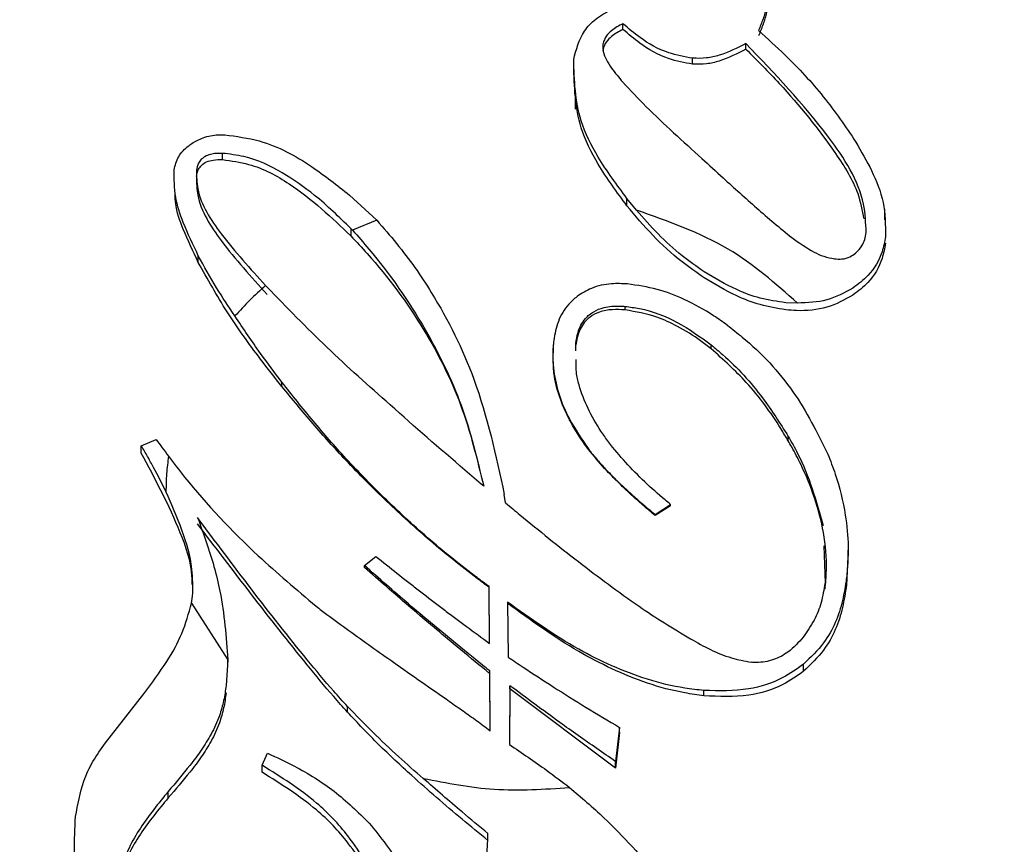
# Model space of a CAD drawing. Header units: millimetres. Extents: x 4096.516 to 4096.733, y 1727.865 to 1728.119.
# Tile 6 of 12: x 4096.5462 to 4096.55153, y 1727.91841 to 1727.92287. Entities that reach past the tile are written whole.
import ezdxf

# ---------------------------------------------------------------- set-up
doc = ezdxf.new("R2010")
doc.units = ezdxf.units.MM
doc.layers.add('SANINDUSA', color=3, linetype='Continuous')

msp = doc.modelspace()

# ---------------------------------------------------------------- linework, layer by layer
at = {"layer": 'SANINDUSA'}
for p, q in [((4096.549465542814, 1727.922816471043), (4096.549465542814, 1727.922847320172)), ((4096.550130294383, 1727.92271018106), (4096.550130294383, 1727.92274052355)), ((4096.549199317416, 1727.922620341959), (4096.549199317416, 1727.922653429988)), ((4096.549842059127, 1727.922628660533), (4096.549842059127, 1727.92266058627)), ((4096.549207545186, 1727.922473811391), (4096.549207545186, 1727.922385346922)), ((4096.547299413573, 1727.922112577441), (4096.547299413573, 1727.922146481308)), ((4096.54704182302, 1727.921936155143), (4096.54704182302, 1727.921894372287)), ((4096.547986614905, 1727.921920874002), (4096.548133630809, 1727.921784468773)), ((4096.549539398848, 1727.92183955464), (4096.549487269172, 1727.92190249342)), ((4096.549487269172, 1727.921862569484), (4096.549487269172, 1727.92190249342)), ((4096.550881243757, 1727.921786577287), (4096.550881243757, 1727.921844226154)), ((4096.548133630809, 1727.921784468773), (4096.548003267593, 1727.921730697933)), ((4096.548003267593, 1727.921730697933), (4096.547994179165, 1727.921740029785)), ((4096.547994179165, 1727.921740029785), (4096.547994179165, 1727.921699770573)), ((4096.547169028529, 1727.921555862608), (4096.547169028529, 1727.921593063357)), ((4096.54754053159, 1727.921423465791), (4096.547532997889, 1727.921431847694)), ((4096.549477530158, 1727.921299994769), (4096.549477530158, 1727.921319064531)), ((4096.550409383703, 1727.921336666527), (4096.550346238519, 1727.921339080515)), ((4096.549211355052, 1727.921078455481), (4096.549210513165, 1727.92112021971)), ((4096.549942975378, 1727.921089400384), (4096.549942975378, 1727.921110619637)), ((4096.547621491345, 1727.92088563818), (4096.547621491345, 1727.920909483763)), ((4096.550359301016, 1727.920592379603), (4096.550359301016, 1727.920616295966)), ((4096.546860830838, 1727.920565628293), (4096.546940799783, 1727.920600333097)), ((4096.546860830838, 1727.92052644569), (4096.546860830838, 1727.920565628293)), ((4096.549278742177, 1727.920546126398), (4096.549278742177, 1727.920548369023)), ((4096.548831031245, 1727.920256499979), (4096.548823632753, 1727.92030309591)), ((4096.549638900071, 1727.920194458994), (4096.549721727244, 1727.920248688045)), ((4096.549721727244, 1727.920241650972), (4096.549638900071, 1727.920188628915)), ((4096.549721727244, 1727.920241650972), (4096.549721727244, 1727.920248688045)), ((4096.549638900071, 1727.920188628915), (4096.549638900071, 1727.920194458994)), ((4096.550551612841, 1727.92002475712), (4096.550558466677, 1727.919823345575)), ((4096.548067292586, 1727.919918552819), (4096.548129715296, 1727.91996745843)), ((4096.550682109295, 1727.919965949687), (4096.550674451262, 1727.919811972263)), ((4096.550683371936, 1727.919964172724), (4096.550683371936, 1727.920001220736)), ((4096.548067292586, 1727.919908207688), (4096.548067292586, 1727.919918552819)), ((4096.548743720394, 1727.919497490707), (4096.548741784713, 1727.919804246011)), ((4096.548741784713, 1727.919799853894), (4096.548741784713, 1727.919804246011)), ((4096.550674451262, 1727.919811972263), (4096.550674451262, 1727.919848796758)), ((4096.547132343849, 1727.919714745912), (4096.547138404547, 1727.919752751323)), ((4096.548743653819, 1727.919497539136), (4096.548741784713, 1727.919799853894)), ((4096.547132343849, 1727.919714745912), (4096.547328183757, 1727.919407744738)), ((4096.548841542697, 1727.91972024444), (4096.548844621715, 1727.919422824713)), ((4096.547328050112, 1727.91940892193), (4096.547328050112, 1727.91944113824)), ((4096.547328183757, 1727.919407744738), (4096.547319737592, 1727.919269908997)), ((4096.547328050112, 1727.919396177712), (4096.547328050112, 1727.919407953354)), ((4096.550442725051, 1727.919346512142), (4096.550442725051, 1727.919385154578)), ((4096.54874798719, 1727.919025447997), (4096.548745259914, 1727.919348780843)), ((4096.548745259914, 1727.919333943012), (4096.548745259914, 1727.919348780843)), ((4096.548747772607, 1727.919025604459), (4096.548745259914, 1727.919333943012)), ((4096.546666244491, 1727.918959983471), (4096.546873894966, 1727.919225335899)), ((4096.548853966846, 1727.91926872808), (4096.548851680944, 1727.918950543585)), ((4096.548853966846, 1727.919251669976), (4096.548851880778, 1727.918950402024)), ((4096.548853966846, 1727.919251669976), (4096.548853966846, 1727.91926872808)), ((4096.549424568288, 1727.918823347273), (4096.548853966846, 1727.919251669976)), ((4096.549903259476, 1727.919214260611), (4096.549903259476, 1727.919242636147)), ((4096.547975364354, 1727.919125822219), (4096.547975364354, 1727.919156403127)), ((4096.549447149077, 1727.919043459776), (4096.549424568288, 1727.918859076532)), ((4096.549447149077, 1727.919015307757), (4096.549424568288, 1727.918823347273)), ((4096.549447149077, 1727.919015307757), (4096.549447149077, 1727.919043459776)), ((4096.547513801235, 1727.918838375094), (4096.547543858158, 1727.918903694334)), ((4096.549424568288, 1727.918823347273), (4096.549424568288, 1727.918859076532)), ((4096.547513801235, 1727.91880040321), (4096.547513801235, 1727.918838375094)), ((4096.547005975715, 1727.918662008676), (4096.547005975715, 1727.918696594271))]:
    msp.add_line(p, q, dxfattribs=at)
for points, knots in [([(4096.555512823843, 1727.923384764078), (4096.554953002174, 1727.923964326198), (4096.553833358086, 1727.925123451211), (4096.551400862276, 1727.926148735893), (4096.548742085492, 1727.926483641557), (4096.546089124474, 1727.926053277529), (4096.543759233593, 1727.92491609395), (4096.542010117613, 1727.923197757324), (4096.54104074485, 1727.921092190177), (4096.540958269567, 1727.918838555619), (4096.541590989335, 1727.917176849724), (4096.542621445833, 1727.915702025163), (4096.544042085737, 1727.914424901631), (4096.546430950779, 1727.913377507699), (4096.549101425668, 1727.913048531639), (4096.551751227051, 1727.913477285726), (4096.554082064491, 1727.914614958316), (4096.555830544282, 1727.916332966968), (4096.55680152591, 1727.918439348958), (4096.556878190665, 1727.920690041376), (4096.556262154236, 1727.922360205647), (4096.555657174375, 1727.923187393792), (4096.555512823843, 1727.923384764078)], [0, 0, 0, 0, 0.0536861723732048, 0.1073724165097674, 0.1610586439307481, 0.2147448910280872, 0.2684310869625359, 0.3221173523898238, 0.375803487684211, 0.4294897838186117, 0.4831759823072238, 0.4999999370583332, 0.5536861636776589, 0.6073724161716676, 0.6610586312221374, 0.7147448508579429, 0.7684310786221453, 0.8221172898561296, 0.8758035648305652, 0.9294897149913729, 0.9831759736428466, 1, 1, 1, 1]), ([(4096.555487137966, 1727.920599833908), (4096.555348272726, 1727.921112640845), (4096.55503375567, 1727.92227410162), (4096.553905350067, 1727.923593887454), (4096.552540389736, 1727.924525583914), (4096.551188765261, 1727.925090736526), (4096.549633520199, 1727.925394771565), (4096.547988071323, 1727.925373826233), (4096.546399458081, 1727.925014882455), (4096.545004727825, 1727.924364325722), (4096.54389183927, 1727.923509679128), (4096.542887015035, 1727.92229961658), (4096.542237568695, 1727.920770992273), (4096.542318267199, 1727.919582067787), (4096.542353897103, 1727.919057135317)], [0, 0, 0, 0, 0.09031850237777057, 0.2045631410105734, 0.2714198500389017, 0.3439361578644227, 0.4207854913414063, 0.4999999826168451, 0.5792144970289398, 0.6560637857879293, 0.7285800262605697, 0.7954367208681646, 0.909681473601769, 1, 1, 1, 1]), ([(4096.550256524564, 1727.92300308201), (4096.55025240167, 1727.922980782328), (4096.550244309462, 1727.922937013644), (4096.550223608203, 1727.922872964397), (4096.550207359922, 1727.922831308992), (4096.550199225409, 1727.922810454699)], [0, 0, 0, 0, 0.3415347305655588, 0.670347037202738, 1, 1, 1, 1]), ([(4096.550256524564, 1727.922975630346), (4096.550252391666, 1727.922953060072), (4096.550244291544, 1727.9229088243), (4096.550223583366, 1727.922844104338), (4096.550207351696, 1727.922802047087), (4096.550199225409, 1727.922780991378)], [0, 0, 0, 0, 0.3421960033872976, 0.6706744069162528, 1, 1, 1, 1]), ([(4096.549199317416, 1727.922653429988), (4096.54921251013, 1727.92270683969), (4096.549232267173, 1727.922786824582), (4096.549316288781, 1727.922876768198), (4096.549375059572, 1727.922908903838), (4096.549405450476, 1727.922925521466)], [0, 0, 0, 0, 0.4925130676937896, 0.7375739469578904, 1, 1, 1, 1]), ([(4096.549465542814, 1727.922847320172), (4096.549443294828, 1727.922835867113), (4096.549408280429, 1727.922817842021), (4096.549372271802, 1727.922779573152), (4096.549359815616, 1727.922751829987), (4096.549357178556, 1727.922734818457), (4096.549356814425, 1727.922732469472)], [0, 0, 0, 0, 0.4140611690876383, 0.6516591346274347, 0.9519004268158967, 1, 1, 1, 1]), ([(4096.549842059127, 1727.92266058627), (4096.549797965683, 1727.922668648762), (4096.549692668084, 1727.92268790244), (4096.549566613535, 1727.922760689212), (4096.549495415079, 1727.922821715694), (4096.549465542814, 1727.922847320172)], [0, 0, 0, 0, 0.2948635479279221, 0.70415056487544, 1, 1, 1, 1]), ([(4096.549465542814, 1727.922816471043), (4096.549443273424, 1727.922804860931), (4096.549408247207, 1727.922786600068), (4096.549372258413, 1727.922747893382), (4096.549359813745, 1727.922719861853), (4096.549357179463, 1727.922702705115), (4096.549356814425, 1727.922700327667)], [0, 0, 0, 0, 0.4146321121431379, 0.6521505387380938, 0.9517977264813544, 1, 1, 1, 1]), ([(4096.549842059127, 1727.922628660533), (4096.549797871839, 1727.922636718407), (4096.549692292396, 1727.922655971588), (4096.549566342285, 1727.922729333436), (4096.549495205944, 1727.922790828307), (4096.549465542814, 1727.922816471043)], [0, 0, 0, 0, 0.2955882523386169, 0.706267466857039, 1, 1, 1, 1]), ([(4096.550199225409, 1727.922810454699), (4096.550247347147, 1727.92276665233), (4096.550371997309, 1727.92265319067), (4096.550556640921, 1727.922455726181), (4096.550668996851, 1727.922290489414), (4096.550725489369, 1727.922207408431)], [0, 0, 0, 0, 0.2381787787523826, 0.616956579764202, 1, 1, 1, 1]), ([(4096.549356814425, 1727.922732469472), (4096.549357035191, 1727.922720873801), (4096.549357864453, 1727.922677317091), (4096.54940051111, 1727.922608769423), (4096.5494435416, 1727.922556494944), (4096.549464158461, 1727.922531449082)], [0, 0, 0, 0, 0.1589414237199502, 0.5970301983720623, 1, 1, 1, 1]), ([(4096.550130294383, 1727.92274052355), (4096.550083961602, 1727.922716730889), (4096.550018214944, 1727.922682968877), (4096.549916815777, 1727.922658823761), (4096.549867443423, 1727.922659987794), (4096.549842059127, 1727.92266058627)], [0, 0, 0, 0, 0.5369393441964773, 0.7619220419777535, 1, 1, 1, 1]), ([(4096.550780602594, 1727.921718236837), (4096.550778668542, 1727.921769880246), (4096.550771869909, 1727.921951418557), (4096.550538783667, 1727.922312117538), (4096.550285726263, 1727.922577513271), (4096.550130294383, 1727.92274052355)], [0, 0, 0, 0, 0.1329826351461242, 0.4674641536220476, 1, 1, 1, 1]), ([(4096.550130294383, 1727.92271018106), (4096.550083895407, 1727.922685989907), (4096.550018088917, 1727.92265168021), (4096.549916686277, 1727.92262706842), (4096.549867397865, 1727.92262811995), (4096.549842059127, 1727.922628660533)], [0, 0, 0, 0, 0.5374007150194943, 0.7621817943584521, 1, 1, 1, 1]), ([(4096.550130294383, 1727.92271018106), (4096.55019115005, 1727.922648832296), (4096.550368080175, 1727.92247046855), (4096.550577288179, 1727.922212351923), (4096.550735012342, 1727.921961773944), (4096.550759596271, 1727.921837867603), (4096.550768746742, 1727.92179174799)], [0, 0, 0, 0, 0.2225904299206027, 0.6471534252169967, 0.8686657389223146, 1, 1, 1, 1]), ([(4096.549487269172, 1727.92190249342), (4096.549432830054, 1727.921975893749), (4096.549333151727, 1727.922110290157), (4096.549207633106, 1727.922361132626), (4096.549202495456, 1727.922541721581), (4096.549199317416, 1727.922653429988)], [0, 0, 0, 0, 0.3145934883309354, 0.5760224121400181, 1, 1, 1, 1]), ([(4096.549487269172, 1727.921862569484), (4096.549432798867, 1727.92193659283), (4096.549333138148, 1727.922072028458), (4096.549207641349, 1727.922325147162), (4096.549202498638, 1727.922507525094), (4096.549199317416, 1727.922620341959)], [0, 0, 0, 0, 0.3149440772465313, 0.5762323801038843, 1, 1, 1, 1]), ([(4096.549464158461, 1727.922531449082), (4096.549506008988, 1727.92248693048), (4096.549593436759, 1727.92239392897), (4096.549739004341, 1727.922258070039), (4096.549840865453, 1727.922165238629), (4096.549891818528, 1727.922118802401)], [0, 0, 0, 0, 0.3145583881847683, 0.6571276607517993, 1, 1, 1, 1]), ([(4096.54712766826, 1727.922195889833), (4096.547146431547, 1727.922207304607), (4096.547187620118, 1727.922232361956), (4096.547254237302, 1727.922247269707), (4096.547297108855, 1727.922247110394), (4096.547312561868, 1727.92224705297)], [0, 0, 0, 0, 0.3485824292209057, 0.7651970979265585, 1, 1, 1, 1]), ([(4096.547312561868, 1727.92224705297), (4096.547375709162, 1727.92223832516), (4096.54754985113, 1727.922214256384), (4096.547774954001, 1727.922088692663), (4096.547919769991, 1727.921973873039), (4096.547986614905, 1727.921920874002)], [0, 0, 0, 0, 0.2344884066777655, 0.6466511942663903, 0.9999999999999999, 0.9999999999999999, 0.9999999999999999, 0.9999999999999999]), ([(4096.550725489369, 1727.922207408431), (4096.550754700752, 1727.922156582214), (4096.550815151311, 1727.92205140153), (4096.550883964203, 1727.921879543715), (4096.550885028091, 1727.921757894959), (4096.55088557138, 1727.921695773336)], [0, 0, 0, 0, 0.3139277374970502, 0.6496476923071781, 1, 1, 1, 1]), ([(4096.547038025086, 1727.922056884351), (4096.547043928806, 1727.922081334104), (4096.54705557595, 1727.922129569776), (4096.547097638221, 1727.922174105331), (4096.547124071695, 1727.922193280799), (4096.54712766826, 1727.922195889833)], [0, 0, 0, 0, 0.4703531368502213, 0.9279357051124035, 1, 1, 1, 1]), ([(4096.547299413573, 1727.922146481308), (4096.547280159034, 1727.922146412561), (4096.547249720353, 1727.922146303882), (4096.547209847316, 1727.922133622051), (4096.547184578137, 1727.922115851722), (4096.547165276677, 1727.922088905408), (4096.547161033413, 1727.922067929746), (4096.547158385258, 1727.922054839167)], [0, 0, 0, 0, 0.2806351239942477, 0.443644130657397, 0.6077834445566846, 0.7552238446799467, 1, 1, 1, 1]), ([(4096.547994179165, 1727.921740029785), (4096.547930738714, 1727.921801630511), (4096.547817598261, 1727.921911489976), (4096.547626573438, 1727.922045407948), (4096.547456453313, 1727.922128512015), (4096.547338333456, 1727.922142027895), (4096.547299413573, 1727.922146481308)], [0, 0, 0, 0, 0.3379171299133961, 0.6026454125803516, 0.869073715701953, 0.9999999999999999, 0.9999999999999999, 0.9999999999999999, 0.9999999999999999]), ([(4096.547158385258, 1727.922020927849), (4096.547161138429, 1727.922034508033), (4096.547165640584, 1727.922056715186), (4096.547186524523, 1727.92208432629), (4096.547214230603, 1727.92210217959), (4096.547253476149, 1727.922112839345), (4096.547282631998, 1727.922112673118), (4096.547299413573, 1727.922112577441)], [0, 0, 0, 0, 0.2520624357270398, 0.4121880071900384, 0.5732298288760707, 0.7543588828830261, 1, 1, 1, 1]), ([(4096.547299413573, 1727.922112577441), (4096.547347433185, 1727.922105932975), (4096.547481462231, 1727.922087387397), (4096.547730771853, 1727.921950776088), (4096.547890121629, 1727.921798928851), (4096.547994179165, 1727.921699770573)], [0, 0, 0, 0, 0.1622859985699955, 0.4529615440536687, 1, 1, 1, 1]), ([(4096.549891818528, 1727.922118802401), (4096.549930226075, 1727.922083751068), (4096.550028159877, 1727.921994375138), (4096.550157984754, 1727.921877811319), (4096.550281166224, 1727.921769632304), (4096.550346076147, 1727.921717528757), (4096.550378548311, 1727.921691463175)], [0, 0, 0, 0, 0.2437769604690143, 0.6215966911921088, 0.8106980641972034, 1, 1, 1, 1]), ([(4096.547169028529, 1727.921593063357), (4096.547140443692, 1727.921652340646), (4096.547090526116, 1727.921755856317), (4096.547038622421, 1727.921910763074), (4096.547038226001, 1727.922007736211), (4096.547038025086, 1727.922056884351)], [0, 0, 0, 0, 0.397892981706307, 0.6948387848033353, 1, 1, 1, 1]), ([(4096.547158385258, 1727.922054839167), (4096.547159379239, 1727.922021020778), (4096.547162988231, 1727.921898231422), (4096.547302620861, 1727.921685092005), (4096.54745013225, 1727.921522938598), (4096.547532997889, 1727.921431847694)], [0, 0, 0, 0, 0.1427923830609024, 0.5184571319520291, 1, 1, 1, 1]), ([(4096.547158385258, 1727.922020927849), (4096.547159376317, 1727.921986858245), (4096.547162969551, 1727.921863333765), (4096.547304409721, 1727.921644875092), (4096.547454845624, 1727.921478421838), (4096.54754053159, 1727.921383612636)], [0, 0, 0, 0, 0.1408397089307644, 0.5106355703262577, 0.9999999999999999, 0.9999999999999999, 0.9999999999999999, 0.9999999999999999]), ([(4096.547169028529, 1727.921555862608), (4096.547141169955, 1727.921615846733), (4096.547092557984, 1727.921720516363), (4096.547047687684, 1727.92183684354), (4096.547045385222, 1727.921893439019), (4096.547045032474, 1727.921902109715)], [0, 0, 0, 0, 0.531989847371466, 0.9282986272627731, 1, 1, 1, 1]), ([(4096.549904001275, 1727.921473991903), (4096.549863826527, 1727.921502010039), (4096.549762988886, 1727.92157233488), (4096.549621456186, 1727.921702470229), (4096.549532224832, 1727.921808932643), (4096.549487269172, 1727.921862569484)], [0, 0, 0, 0, 0.247332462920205, 0.6207984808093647, 1, 1, 1, 1]), ([(4096.550409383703, 1727.921336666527), (4096.550290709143, 1727.921441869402), (4096.550043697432, 1727.921660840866), (4096.549711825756, 1727.921778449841), (4096.549539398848, 1727.92183955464)], [0, 0, 0, 0, 0.4804410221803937, 1, 1, 1, 1]), ([(4096.549904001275, 1727.921506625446), (4096.549863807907, 1727.921534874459), (4096.549774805, 1727.921597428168), (4096.549652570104, 1727.921709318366), (4096.549577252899, 1727.921795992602), (4096.549539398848, 1727.92183955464)], [0, 0, 0, 0, 0.2905788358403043, 0.6434484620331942, 1, 1, 1, 1]), ([(4096.548133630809, 1727.921784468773), (4096.548170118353, 1727.921743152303), (4096.548279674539, 1727.921619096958), (4096.548474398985, 1727.921339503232), (4096.548697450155, 1727.920889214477), (4096.548778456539, 1727.920512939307), (4096.548823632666, 1727.92030309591)], [0, 0, 0, 0, 0.09587785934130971, 0.2878794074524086, 0.6028603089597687, 0.9999999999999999, 0.9999999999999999, 0.9999999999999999, 0.9999999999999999]), ([(4096.548003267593, 1727.921730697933), (4096.548032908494, 1727.921696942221), (4096.548181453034, 1727.921527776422), (4096.54839666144, 1727.921218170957), (4096.54860685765, 1727.920785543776), (4096.54867689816, 1727.920494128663), (4096.548712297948, 1727.920346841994)], [0, 0, 0, 0, 0.08266546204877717, 0.4142756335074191, 0.7039639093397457, 1, 1, 1, 1]), ([(4096.547994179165, 1727.921699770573), (4096.54802388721, 1727.921668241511), (4096.548172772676, 1727.921510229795), (4096.54839058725, 1727.921213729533), (4096.548604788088, 1727.920789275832), (4096.548676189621, 1727.920495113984), (4096.548712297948, 1727.920346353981)], [0, 0, 0, 0, 0.08190222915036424, 0.4104629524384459, 0.701866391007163, 0.9999999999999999, 0.9999999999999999, 0.9999999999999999, 0.9999999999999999]), ([(4096.550378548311, 1727.921691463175), (4096.550417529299, 1727.921663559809), (4096.550471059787, 1727.921625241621), (4096.550551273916, 1727.921587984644), (4096.55058947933, 1727.92158006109), (4096.550608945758, 1727.921576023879)], [0, 0, 0, 0, 0.5678651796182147, 0.7798186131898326, 1, 1, 1, 1]), ([(4096.55088557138, 1727.921695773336), (4096.550880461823, 1727.921668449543), (4096.550866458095, 1727.921593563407), (4096.550808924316, 1727.921493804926), (4096.550737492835, 1727.921439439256), (4096.550709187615, 1727.921417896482)], [0, 0, 0, 0, 0.2575216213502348, 0.7057877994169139, 1, 1, 1, 1]), ([(4096.550723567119, 1727.921606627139), (4096.550736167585, 1727.921619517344), (4096.550758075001, 1727.921641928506), (4096.550774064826, 1727.921681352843), (4096.550778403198, 1727.921705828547), (4096.550780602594, 1727.921718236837)], [0, 0, 0, 0, 0.4003037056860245, 0.6959758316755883, 1, 1, 1, 1]), ([(4096.55088557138, 1727.921660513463), (4096.550880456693, 1727.921632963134), (4096.550866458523, 1727.921557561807), (4096.550808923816, 1727.921456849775), (4096.550737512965, 1727.921401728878), (4096.550709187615, 1727.921379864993)], [0, 0, 0, 0, 0.2578179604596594, 0.7056110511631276, 1, 1, 1, 1]), ([(4096.547367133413, 1727.921267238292), (4096.54733313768, 1727.921317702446), (4096.547261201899, 1727.921424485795), (4096.547200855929, 1727.921534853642), (4096.547169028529, 1727.921593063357)], [0, 0, 0, 0, 0.4725844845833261, 1, 1, 1, 1]), ([(4096.550608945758, 1727.921576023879), (4096.550622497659, 1727.921575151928), (4096.550651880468, 1727.921573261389), (4096.550692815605, 1727.921584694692), (4096.550713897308, 1727.921599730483), (4096.550723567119, 1727.921606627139)], [0, 0, 0, 0, 0.3166550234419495, 0.6865615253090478, 1, 1, 1, 1]), ([(4096.547621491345, 1727.92088563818), (4096.547582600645, 1727.920935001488), (4096.547477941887, 1727.921067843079), (4096.54731886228, 1727.921288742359), (4096.547219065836, 1727.92146665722), (4096.547169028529, 1727.921555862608)], [0, 0, 0, 0, 0.2277046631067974, 0.6127759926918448, 1, 1, 1, 1]), ([(4096.550346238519, 1727.921339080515), (4096.550299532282, 1727.921345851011), (4096.550207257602, 1727.921359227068), (4096.550056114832, 1727.921415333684), (4096.549961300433, 1727.921472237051), (4096.549904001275, 1727.921506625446)], [0, 0, 0, 0, 0.2885346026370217, 0.5700403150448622, 1, 1, 1, 1]), ([(4096.550346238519, 1727.921300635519), (4096.550299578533, 1727.921308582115), (4096.550207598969, 1727.921324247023), (4096.550056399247, 1727.921382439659), (4096.549961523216, 1727.921439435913), (4096.549904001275, 1727.921473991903)], [0, 0, 0, 0, 0.2884383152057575, 0.5685906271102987, 1, 1, 1, 1]), ([(4096.547532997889, 1727.921431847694), (4096.547503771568, 1727.921405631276), (4096.547445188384, 1727.921353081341), (4096.547393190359, 1727.921295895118), (4096.547367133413, 1727.921267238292)], [0, 0, 0, 0, 0.4988858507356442, 1, 1, 1, 1]), ([(4096.548712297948, 1727.920346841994), (4096.548678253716, 1727.920375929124), (4096.548508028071, 1727.92052136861), (4096.548223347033, 1727.920770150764), (4096.547859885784, 1727.92109517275), (4096.547647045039, 1727.92131397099), (4096.54754053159, 1727.921423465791)], [0, 0, 0, 0, 0.08383456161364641, 0.4191838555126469, 0.7093379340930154, 1, 1, 1, 1]), ([(4096.54948960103, 1727.921440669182), (4096.54946109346, 1727.921441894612), (4096.549394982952, 1727.921444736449), (4096.549297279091, 1727.921424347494), (4096.549242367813, 1727.921389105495), (4096.549217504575, 1727.921373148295)], [0, 0, 0, 0, 0.2932121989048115, 0.6799740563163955, 1, 1, 1, 1]), ([(4096.550029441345, 1727.921217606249), (4096.550005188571, 1727.921234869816), (4096.549932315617, 1727.921286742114), (4096.549808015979, 1727.921355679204), (4096.549651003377, 1727.921417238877), (4096.549544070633, 1727.92143276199), (4096.54948960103, 1727.921440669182)], [0, 0, 0, 0, 0.1562844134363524, 0.4695919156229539, 0.7298197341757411, 1, 1, 1, 1]), ([(4096.550709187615, 1727.921417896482), (4096.550663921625, 1727.921392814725), (4096.550574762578, 1727.92134341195), (4096.550463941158, 1727.9213388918), (4096.550409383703, 1727.921336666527)], [0, 0, 0, 0, 0.5076993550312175, 1, 1, 1, 1]), ([(4096.549217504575, 1727.921373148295), (4096.549201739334, 1727.921359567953), (4096.549157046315, 1727.92132106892), (4096.549110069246, 1727.921238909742), (4096.549097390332, 1727.921169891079), (4096.54909101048, 1727.92113516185)], [0, 0, 0, 0, 0.21306731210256, 0.6040264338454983, 1, 1, 1, 1]), ([(4096.550709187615, 1727.921379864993), (4096.55066407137, 1727.921355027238), (4096.550573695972, 1727.921305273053), (4096.550440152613, 1727.921292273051), (4096.550365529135, 1727.92129891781), (4096.550346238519, 1727.921300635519)], [0, 0, 0, 0, 0.4250073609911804, 0.8513609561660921, 0.9999999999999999, 0.9999999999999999, 0.9999999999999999, 0.9999999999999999]), ([(4096.549210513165, 1727.92112021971), (4096.549213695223, 1727.921139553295), (4096.549221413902, 1727.921186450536), (4096.549251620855, 1727.921247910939), (4096.549305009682, 1727.92129312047), (4096.549369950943, 1727.921317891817), (4096.549429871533, 1727.921322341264), (4096.549468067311, 1727.921319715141), (4096.549477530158, 1727.921319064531)], [0, 0, 0, 0, 0.1714340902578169, 0.4158455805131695, 0.5671011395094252, 0.7184855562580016, 0.9302559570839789, 1, 1, 1, 1]), ([(4096.549477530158, 1727.921299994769), (4096.549454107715, 1727.921301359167), (4096.549407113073, 1727.921304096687), (4096.549340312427, 1727.921291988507), (4096.549285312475, 1727.921263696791), (4096.549241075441, 1727.921216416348), (4096.549218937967, 1727.921162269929), (4096.549212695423, 1727.921122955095), (4096.549210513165, 1727.921109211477)], [0, 0, 0, 0, 0.1715315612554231, 0.3441598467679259, 0.4933691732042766, 0.6423612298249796, 0.8749772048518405, 0.9999999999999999, 0.9999999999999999, 0.9999999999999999, 0.9999999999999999]), ([(4096.549477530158, 1727.921319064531), (4096.549503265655, 1727.921315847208), (4096.549602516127, 1727.921303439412), (4096.549768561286, 1727.921238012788), (4096.549883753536, 1727.921153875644), (4096.549942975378, 1727.921110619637)], [0, 0, 0, 0, 0.1453686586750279, 0.560622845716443, 1, 1, 1, 1]), ([(4096.549942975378, 1727.921089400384), (4096.549923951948, 1727.921104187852), (4096.549866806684, 1727.921148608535), (4096.549770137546, 1727.921208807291), (4096.549635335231, 1727.921272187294), (4096.549535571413, 1727.921289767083), (4096.549477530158, 1727.921299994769)], [0, 0, 0, 0, 0.1449180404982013, 0.4353252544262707, 0.6714797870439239, 1, 1, 1, 1]), ([(4096.547621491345, 1727.920909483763), (4096.54758235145, 1727.92096100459), (4096.547493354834, 1727.921078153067), (4096.547412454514, 1727.921199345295), (4096.547367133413, 1727.921267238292)], [0, 0, 0, 0, 0.4397908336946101, 0.9999999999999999, 0.9999999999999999, 0.9999999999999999, 0.9999999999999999]), ([(4096.550029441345, 1727.921217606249), (4096.550056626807, 1727.921196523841), (4096.550193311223, 1727.921090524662), (4096.550402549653, 1727.920866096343), (4096.550516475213, 1727.920635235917), (4096.550573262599, 1727.920520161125)], [0, 0, 0, 0, 0.1107300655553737, 0.5567341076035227, 1, 1, 1, 1]), ([(4096.54909101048, 1727.92113516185), (4096.549089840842, 1727.921124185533), (4096.54908397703, 1727.921069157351), (4096.54908926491, 1727.920924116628), (4096.549152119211, 1727.920732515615), (4096.549242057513, 1727.920601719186), (4096.549278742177, 1727.920548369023)], [0, 0, 0, 0, 0.05351611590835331, 0.2682953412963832, 0.7015471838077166, 1, 1, 1, 1]), ([(4096.549278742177, 1727.920546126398), (4096.549271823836, 1727.920555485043), (4096.549237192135, 1727.92060233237), (4096.54918176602, 1727.920689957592), (4096.549125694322, 1727.920812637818), (4096.549084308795, 1727.920958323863), (4096.549088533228, 1727.921062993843), (4096.54909101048, 1727.921124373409)], [0, 0, 0, 0, 0.05343779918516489, 0.2674979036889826, 0.4816964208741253, 0.6960613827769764, 1, 1, 1, 1]), ([(4096.549942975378, 1727.921110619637), (4096.549963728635, 1727.921093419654), (4096.55006785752, 1727.921007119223), (4096.550215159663, 1727.920844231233), (4096.550314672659, 1727.920686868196), (4096.550359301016, 1727.920616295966)], [0, 0, 0, 0, 0.1207117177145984, 0.6056676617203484, 1, 1, 1, 1]), ([(4096.550359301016, 1727.920592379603), (4096.550346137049, 1727.920614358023), (4096.550280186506, 1727.920724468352), (4096.550154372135, 1727.920900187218), (4096.550008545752, 1727.921030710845), (4096.549942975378, 1727.921089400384)], [0, 0, 0, 0, 0.120684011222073, 0.6046183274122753, 1, 1, 1, 1]), ([(4096.549721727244, 1727.920248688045), (4096.549712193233, 1727.920256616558), (4096.549664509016, 1727.920296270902), (4096.549544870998, 1727.920403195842), (4096.549428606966, 1727.920528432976), (4096.54933222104, 1727.920664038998), (4096.549272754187, 1727.920765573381), (4096.54923270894, 1727.920873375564), (4096.549210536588, 1727.920962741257), (4096.54921170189, 1727.921008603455), (4096.54921229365, 1727.921031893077)], [0, 0, 0, 0, 0.03688587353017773, 0.1844841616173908, 0.4803812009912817, 0.5541756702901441, 0.7019907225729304, 0.8499664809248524, 0.9238103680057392, 1, 1, 1, 1]), ([(4096.548741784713, 1727.919804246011), (4096.548719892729, 1727.919820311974), (4096.548610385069, 1727.919900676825), (4096.548421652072, 1727.92005321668), (4096.548224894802, 1727.920233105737), (4096.548075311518, 1727.920382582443), (4096.547940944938, 1727.920524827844), (4096.547787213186, 1727.920699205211), (4096.547676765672, 1727.920839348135), (4096.547621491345, 1727.920909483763)], [0, 0, 0, 0, 0.05026272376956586, 0.2514232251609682, 0.452564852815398, 0.5530974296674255, 0.6536305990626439, 0.8266567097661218, 1, 1, 1, 1]), ([(4096.548741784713, 1727.919799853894), (4096.548719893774, 1727.919816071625), (4096.548610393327, 1727.91989719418), (4096.548421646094, 1727.920049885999), (4096.548224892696, 1727.920228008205), (4096.548075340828, 1727.920374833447), (4096.547940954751, 1727.920513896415), (4096.547787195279, 1727.920683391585), (4096.547676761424, 1727.9208181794), (4096.547621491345, 1727.92088563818)], [0, 0, 0, 0, 0.05024610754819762, 0.2513355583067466, 0.4524062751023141, 0.552903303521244, 0.6533989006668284, 0.8265326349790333, 1, 1, 1, 1]), ([(4096.550359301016, 1727.920616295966), (4096.550376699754, 1727.920585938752), (4096.550464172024, 1727.920433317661), (4096.550510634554, 1727.920267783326), (4096.550547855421, 1727.920135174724)], [0, 0, 0, 0, 0.1989057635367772, 1, 1, 1, 1]), ([(4096.555487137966, 1727.920599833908), (4096.555522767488, 1727.920074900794), (4096.555603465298, 1727.918885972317), (4096.554954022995, 1727.917357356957), (4096.55394919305, 1727.916147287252), (4096.552836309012, 1727.915292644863), (4096.551441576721, 1727.914642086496), (4096.549852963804, 1727.914283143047), (4096.548207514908, 1727.914262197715), (4096.546652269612, 1727.914566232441), (4096.545300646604, 1727.915131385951), (4096.543935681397, 1727.916063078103), (4096.542807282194, 1727.917382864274), (4096.542492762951, 1727.918544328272), (4096.542353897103, 1727.919057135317)], [0, 0, 0, 0, 0.09031833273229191, 0.2045632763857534, 0.2714198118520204, 0.3439361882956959, 0.420785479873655, 0.4999999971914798, 0.579214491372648, 0.6560638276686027, 0.7285801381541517, 0.7954367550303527, 0.9096816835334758, 0.9999999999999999, 0.9999999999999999, 0.9999999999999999, 0.9999999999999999]), ([(4096.546993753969, 1727.920318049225), (4096.546972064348, 1727.920361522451), (4096.546940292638, 1727.920425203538), (4096.546894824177, 1727.920507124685), (4096.546872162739, 1727.920546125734), (4096.546860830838, 1727.920565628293)], [0, 0, 0, 0, 0.5181974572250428, 0.7590735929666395, 1, 1, 1, 1]), ([(4096.546940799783, 1727.920600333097), (4096.546951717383, 1727.920585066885), (4096.546973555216, 1727.920554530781), (4096.546996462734, 1727.920524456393), (4096.547007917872, 1727.920509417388)], [0, 0, 0, 0, 0.4999397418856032, 1, 1, 1, 1]), ([(4096.549278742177, 1727.920548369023), (4096.549282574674, 1727.920543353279), (4096.549301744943, 1727.920518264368), (4096.549330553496, 1727.920484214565), (4096.549373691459, 1727.920436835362), (4096.549409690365, 1727.920399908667), (4096.549456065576, 1727.920354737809), (4096.549503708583, 1727.920310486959), (4096.549567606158, 1727.920253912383), (4096.549613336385, 1727.920215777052), (4096.549638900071, 1727.920194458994)], [0, 0, 0, 0, 0.03835034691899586, 0.1918296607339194, 0.2685357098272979, 0.4219731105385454, 0.4986803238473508, 0.652099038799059, 0.8055196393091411, 1, 1, 1, 1]), ([(4096.550558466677, 1727.919790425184), (4096.550561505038, 1727.919824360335), (4096.550570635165, 1727.919926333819), (4096.550550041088, 1727.920157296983), (4096.550472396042, 1727.920380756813), (4096.550389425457, 1727.920539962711), (4096.550365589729, 1727.920581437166), (4096.550359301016, 1727.920592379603)], [0, 0, 0, 0, 0.1230943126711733, 0.3698924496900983, 0.8328893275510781, 0.9559102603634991, 1, 1, 1, 1]), ([(4096.547135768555, 1727.919814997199), (4096.547135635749, 1727.919830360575), (4096.547134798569, 1727.919927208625), (4096.547048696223, 1727.920173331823), (4096.54693577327, 1727.920385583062), (4096.546860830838, 1727.92052644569)], [0, 0, 0, 0, 0.05963302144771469, 0.375916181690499, 1, 1, 1, 1]), ([(4096.547007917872, 1727.920509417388), (4096.547003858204, 1727.92047766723), (4096.546995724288, 1727.920414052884), (4096.546994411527, 1727.920350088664), (4096.546993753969, 1727.920318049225)], [0, 0, 0, 0, 0.4991037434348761, 0.9999999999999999, 0.9999999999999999, 0.9999999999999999, 0.9999999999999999]), ([(4096.547007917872, 1727.920509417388), (4096.547036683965, 1727.920471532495), (4096.547180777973, 1727.920281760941), (4096.547443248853, 1727.920005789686), (4096.547700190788, 1727.919787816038), (4096.547806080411, 1727.919697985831)], [0, 0, 0, 0, 0.1278831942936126, 0.6405875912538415, 1, 1, 1, 1]), ([(4096.549638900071, 1727.920188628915), (4096.549633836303, 1727.920192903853), (4096.549608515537, 1727.920214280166), (4096.549563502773, 1727.920253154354), (4096.549504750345, 1727.920305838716), (4096.549447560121, 1727.920359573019), (4096.549401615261, 1727.920405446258), (4096.549343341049, 1727.920466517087), (4096.549307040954, 1727.920511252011), (4096.549278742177, 1727.920546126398)], [0, 0, 0, 0, 0.03834959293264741, 0.1917625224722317, 0.3451750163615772, 0.498593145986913, 0.6520185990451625, 0.7287211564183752, 1, 1, 1, 1]), ([(4096.550573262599, 1727.920520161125), (4096.550587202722, 1727.920484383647), (4096.55062907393, 1727.920376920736), (4096.550669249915, 1727.920209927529), (4096.550688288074, 1727.920020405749), (4096.550679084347, 1727.919906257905), (4096.550674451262, 1727.919848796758)], [0, 0, 0, 0, 0.1655319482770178, 0.4971995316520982, 0.7468941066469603, 1, 1, 1, 1]), ([(4096.547138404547, 1727.919752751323), (4096.547139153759, 1727.919801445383), (4096.547141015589, 1727.919922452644), (4096.547083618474, 1727.920112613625), (4096.547023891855, 1727.920249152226), (4096.546993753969, 1727.920318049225)], [0, 0, 0, 0, 0.2501459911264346, 0.6216257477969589, 1, 1, 1, 1]), ([(4096.548831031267, 1727.920256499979), (4096.548856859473, 1727.92023502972), (4096.548986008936, 1727.920127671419), (4096.549169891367, 1727.919979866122), (4096.549385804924, 1727.919816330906), (4096.549584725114, 1727.919673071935), (4096.549801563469, 1727.919535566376), (4096.550004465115, 1727.919425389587), (4096.550122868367, 1727.919402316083), (4096.550158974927, 1727.919395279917)], [0, 0, 0, 0, 0.06442339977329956, 0.322138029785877, 0.450990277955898, 0.5798487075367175, 0.7858660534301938, 0.9347007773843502, 0.9999999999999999, 0.9999999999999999, 0.9999999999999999, 0.9999999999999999]), ([(4096.547975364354, 1727.919156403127), (4096.547950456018, 1727.919183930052), (4096.547875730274, 1727.919266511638), (4096.547700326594, 1727.919476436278), (4096.547454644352, 1727.919789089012), (4096.54726157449, 1727.920047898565), (4096.547165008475, 1727.92017734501)], [0, 0, 0, 0, 0.08447947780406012, 0.2534409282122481, 0.6266002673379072, 1, 1, 1, 1]), ([(4096.547165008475, 1727.92017734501), (4096.547180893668, 1727.920133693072), (4096.5472285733, 1727.92000267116), (4096.547303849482, 1727.9197480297), (4096.547319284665, 1727.919532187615), (4096.547328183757, 1727.919407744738)], [0, 0, 0, 0, 0.1746225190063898, 0.5241319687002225, 1, 1, 1, 1]), ([(4096.547975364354, 1727.919125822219), (4096.547950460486, 1727.919153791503), (4096.547875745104, 1727.919237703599), (4096.54770036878, 1727.919449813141), (4096.547454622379, 1727.91976285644), (4096.547261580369, 1727.920016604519), (4096.547165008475, 1727.920143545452)], [0, 0, 0, 0, 0.08446702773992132, 0.2534139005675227, 0.6265101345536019, 1, 1, 1, 1]), ([(4096.548129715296, 1727.91996745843), (4096.548139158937, 1727.919959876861), (4096.548186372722, 1727.919921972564), (4096.54825285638, 1727.919869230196), (4096.548329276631, 1727.919809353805), (4096.548406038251, 1727.919749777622), (4096.548483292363, 1727.919690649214), (4096.548561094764, 1727.919632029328), (4096.548641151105, 1727.919572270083), (4096.548702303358, 1727.919527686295), (4096.548743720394, 1727.919497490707)], [0, 0, 0, 0, 0.04718022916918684, 0.2358790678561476, 0.3302331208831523, 0.4245820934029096, 0.6132865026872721, 0.7076375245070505, 0.8019895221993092, 1, 1, 1, 1]), ([(4096.548745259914, 1727.919348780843), (4096.548732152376, 1727.919359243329), (4096.548666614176, 1727.919411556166), (4096.548519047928, 1727.919531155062), (4096.548304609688, 1727.919709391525), (4096.548146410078, 1727.919848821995), (4096.548067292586, 1727.919918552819)], [0, 0, 0, 0, 0.05654902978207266, 0.2827473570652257, 0.6412934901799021, 1, 1, 1, 1]), ([(4096.548745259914, 1727.919333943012), (4096.548732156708, 1727.919344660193), (4096.54866663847, 1727.919398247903), (4096.548519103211, 1727.919520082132), (4096.548304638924, 1727.919700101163), (4096.548146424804, 1727.91983882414), (4096.548067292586, 1727.919908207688)], [0, 0, 0, 0, 0.05654359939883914, 0.2827275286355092, 0.6412497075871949, 1, 1, 1, 1]), ([(4096.550558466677, 1727.919823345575), (4096.550552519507, 1727.919788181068), (4096.550540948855, 1727.919719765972), (4096.550502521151, 1727.919620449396), (4096.550461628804, 1727.919561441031), (4096.550440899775, 1727.919531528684)], [0, 0, 0, 0, 0.3427387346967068, 0.6668230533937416, 1, 1, 1, 1]), ([(4096.550674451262, 1727.919848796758), (4096.550668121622, 1727.919808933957), (4096.550649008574, 1727.919688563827), (4096.550583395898, 1727.919521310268), (4096.550481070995, 1727.91942226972), (4096.550442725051, 1727.919385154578)], [0, 0, 0, 0, 0.2364027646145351, 0.7138442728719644, 1, 1, 1, 1]), ([(4096.550674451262, 1727.919811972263), (4096.550668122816, 1727.919771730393), (4096.550649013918, 1727.919650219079), (4096.550583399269, 1727.919481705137), (4096.55048107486, 1727.91938336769), (4096.550442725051, 1727.919346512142)], [0, 0, 0, 0, 0.2363990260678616, 0.7138126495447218, 1, 1, 1, 1]), ([(4096.546873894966, 1727.919225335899), (4096.546917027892, 1727.919282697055), (4096.546995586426, 1727.91938716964), (4096.547087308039, 1727.919551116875), (4096.547117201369, 1727.919659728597), (4096.547132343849, 1727.919714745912)], [0, 0, 0, 0, 0.3753147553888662, 0.6835654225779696, 1, 1, 1, 1]), ([(4096.547806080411, 1727.919697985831), (4096.547825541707, 1727.919683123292), (4096.54788392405, 1727.919638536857), (4096.548023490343, 1727.919537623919), (4096.548244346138, 1727.919380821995), (4096.548426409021, 1727.919253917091), (4096.548527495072, 1727.919183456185)], [0, 0, 0, 0, 0.08338302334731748, 0.2501424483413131, 0.583659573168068, 0.9999999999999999, 0.9999999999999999, 0.9999999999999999, 0.9999999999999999]), ([(4096.549903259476, 1727.919242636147), (4096.549868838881, 1727.919246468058), (4096.549695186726, 1727.919265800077), (4096.549464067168, 1727.919344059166), (4096.549143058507, 1727.919503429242), (4096.548965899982, 1727.919630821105), (4096.548841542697, 1727.91972024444)], [0, 0, 0, 0, 0.08505763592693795, 0.4291163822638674, 0.5992654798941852, 1, 1, 1, 1]), ([(4096.549903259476, 1727.919214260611), (4096.549868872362, 1727.919218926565), (4096.54969539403, 1727.91924246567), (4096.549464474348, 1727.919326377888), (4096.549143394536, 1727.919492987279), (4096.548966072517, 1727.919623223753), (4096.548841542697, 1727.919714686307)], [0, 0, 0, 0, 0.0850057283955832, 0.4288423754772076, 0.5988870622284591, 0.9999999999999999, 0.9999999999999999, 0.9999999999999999, 0.9999999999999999]), ([(4096.550440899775, 1727.919531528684), (4096.550415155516, 1727.919502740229), (4096.550370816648, 1727.919453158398), (4096.550281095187, 1727.919404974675), (4096.550209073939, 1727.919392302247), (4096.550168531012, 1727.919394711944), (4096.550158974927, 1727.919395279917)], [0, 0, 0, 0, 0.3739380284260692, 0.6440266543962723, 0.9160960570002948, 1, 1, 1, 1]), ([(4096.548844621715, 1727.919422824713), (4096.548871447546, 1727.919404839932), (4096.54895192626, 1727.919350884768), (4096.549091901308, 1727.919259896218), (4096.549265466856, 1727.919150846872), (4096.549386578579, 1727.919079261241), (4096.549447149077, 1727.919043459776)], [0, 0, 0, 0, 0.1367372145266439, 0.4102178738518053, 0.7050376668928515, 1, 1, 1, 1]), ([(4096.550442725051, 1727.919385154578), (4096.550406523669, 1727.919359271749), (4096.550319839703, 1727.919297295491), (4096.550132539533, 1727.919236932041), (4096.549984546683, 1727.919240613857), (4096.549903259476, 1727.919242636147)], [0, 0, 0, 0, 0.2442708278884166, 0.5849048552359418, 1, 1, 1, 1]), ([(4096.550442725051, 1727.919346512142), (4096.550406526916, 1727.919321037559), (4096.550319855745, 1727.919260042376), (4096.550132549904, 1727.919203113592), (4096.549984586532, 1727.919210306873), (4096.549903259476, 1727.919214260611)], [0, 0, 0, 0, 0.2441340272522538, 0.5845434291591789, 1, 1, 1, 1]), ([(4096.547319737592, 1727.919269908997), (4096.547315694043, 1727.919242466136), (4096.547307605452, 1727.919187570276), (4096.547282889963, 1727.919098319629), (4096.547254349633, 1727.919039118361), (4096.547238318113, 1727.919005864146)], [0, 0, 0, 0, 0.3046494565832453, 0.6094114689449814, 1, 1, 1, 1]), ([(4096.547319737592, 1727.919230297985), (4096.547315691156, 1727.919203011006), (4096.547307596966, 1727.919148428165), (4096.54728287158, 1727.919059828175), (4096.547254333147, 1727.919001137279), (4096.547238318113, 1727.918968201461)], [0, 0, 0, 0, 0.3049198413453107, 0.6099389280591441, 0.9999999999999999, 0.9999999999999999, 0.9999999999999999, 0.9999999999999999]), ([(4096.549424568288, 1727.918859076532), (4096.549390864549, 1727.918882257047), (4096.549289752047, 1727.918951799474), (4096.549098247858, 1727.919087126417), (4096.54894349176, 1727.919202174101), (4096.548853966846, 1727.91926872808)], [0, 0, 0, 0, 0.1740662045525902, 0.5222052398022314, 0.9999999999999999, 0.9999999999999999, 0.9999999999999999, 0.9999999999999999]), ([(4096.548527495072, 1727.919183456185), (4096.54855201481, 1727.919166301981), (4096.548601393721, 1727.919131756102), (4096.548675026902, 1727.919079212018), (4096.54872366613, 1727.919043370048), (4096.54874798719, 1727.919025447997)], [0, 0, 0, 0, 0.3302720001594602, 0.6651160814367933, 1, 1, 1, 1]), ([(4096.548385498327, 1727.918767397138), (4096.548340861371, 1727.918805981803), (4096.548197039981, 1727.918930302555), (4096.548065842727, 1727.919064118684), (4096.547975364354, 1727.919156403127)], [0, 0, 0, 0, 0.3103638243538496, 1, 1, 1, 1]), ([(4096.548735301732, 1727.918431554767), (4096.548688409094, 1727.918469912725), (4096.548547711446, 1727.918585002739), (4096.548349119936, 1727.918757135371), (4096.54814175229, 1727.918949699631), (4096.54803087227, 1727.91906706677), (4096.547975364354, 1727.919125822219)], [0, 0, 0, 0, 0.1737352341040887, 0.5212788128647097, 0.7603462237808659, 0.9999999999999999, 0.9999999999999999, 0.9999999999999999, 0.9999999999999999]), ([(4096.547238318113, 1727.919005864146), (4096.547220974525, 1727.91897704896), (4096.547186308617, 1727.918919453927), (4096.547108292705, 1727.918816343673), (4096.547045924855, 1727.918743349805), (4096.547005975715, 1727.918696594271)], [0, 0, 0, 0, 0.2646522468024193, 0.5289799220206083, 1, 1, 1, 1]), ([(4096.546505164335, 1727.918560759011), (4096.546516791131, 1727.918625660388), (4096.546535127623, 1727.918728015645), (4096.546596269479, 1727.918861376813), (4096.546642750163, 1727.918926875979), (4096.546666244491, 1727.918959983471)], [0, 0, 0, 0, 0.4614821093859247, 0.7277984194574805, 1, 1, 1, 1]), ([(4096.547238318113, 1727.918968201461), (4096.547220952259, 1727.918939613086), (4096.547186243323, 1727.918882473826), (4096.547108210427, 1727.918780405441), (4096.547045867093, 1727.918708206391), (4096.547005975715, 1727.918662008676)], [0, 0, 0, 0, 0.2650338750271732, 0.529720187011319, 1, 1, 1, 1]), ([(4096.548851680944, 1727.918950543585), (4096.548919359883, 1727.918904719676), (4096.54903010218, 1727.918829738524), (4096.54913544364, 1727.918749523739), (4096.549176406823, 1727.91871833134)], [0, 0, 0, 0, 0.6111390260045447, 1, 1, 1, 1]), ([(4096.547543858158, 1727.918903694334), (4096.547592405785, 1727.918881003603), (4096.547718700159, 1727.91882197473), (4096.547912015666, 1727.918703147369), (4096.548032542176, 1727.918585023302), (4096.548093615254, 1727.918525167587)], [0, 0, 0, 0, 0.235486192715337, 0.6126062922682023, 1, 1, 1, 1]), ([(4096.548077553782, 1727.91831114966), (4096.548045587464, 1727.918360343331), (4096.547969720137, 1727.918477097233), (4096.547789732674, 1727.918666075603), (4096.547616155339, 1727.918774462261), (4096.547513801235, 1727.918838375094)], [0, 0, 0, 0, 0.2300447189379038, 0.5459771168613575, 1, 1, 1, 1]), ([(4096.548077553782, 1727.918275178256), (4096.548045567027, 1727.918324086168), (4096.547969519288, 1727.918440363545), (4096.547789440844, 1727.918628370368), (4096.547615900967, 1727.918736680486), (4096.547513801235, 1727.91880040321)], [0, 0, 0, 0, 0.2300905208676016, 0.5470346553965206, 1, 1, 1, 1]), ([(4096.548735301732, 1727.918469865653), (4096.548688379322, 1727.918508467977), (4096.548569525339, 1727.918606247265), (4096.548454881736, 1727.91870663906), (4096.548385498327, 1727.918767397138)], [0, 0, 0, 0, 0.3947903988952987, 1, 1, 1, 1]), ([(4096.548385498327, 1727.918767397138), (4096.548512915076, 1727.918742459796), (4096.548773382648, 1727.918691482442), (4096.549040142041, 1727.918709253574), (4096.549176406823, 1727.91871833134)], [0, 0, 0, 0, 0.4891846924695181, 1, 1, 1, 1]), ([(4096.547005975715, 1727.918696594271), (4096.546953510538, 1727.918632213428), (4096.546848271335, 1727.91850307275), (4096.546760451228, 1727.918333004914), (4096.546743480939, 1727.918231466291), (4096.546739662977, 1727.91820862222)], [0, 0, 0, 0, 0.4351830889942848, 0.8729279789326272, 1, 1, 1, 1]), ([(4096.549176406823, 1727.91871833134), (4096.549239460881, 1727.918664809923), (4096.549415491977, 1727.918515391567), (4096.549565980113, 1727.918342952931), (4096.549662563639, 1727.918232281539)], [0, 0, 0, 0, 0.3581984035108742, 1, 1, 1, 1]), ([(4096.547005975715, 1727.918662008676), (4096.546953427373, 1727.918598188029), (4096.546848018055, 1727.91847016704), (4096.546760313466, 1727.918301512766), (4096.54674342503, 1727.91820084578), (4096.546739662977, 1727.918178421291)], [0, 0, 0, 0, 0.4358709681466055, 0.8743351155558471, 1, 1, 1, 1]), ([(4096.546572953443, 1727.917999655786), (4096.546555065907, 1727.918062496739), (4096.546520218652, 1727.918184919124), (4096.546494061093, 1727.918373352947), (4096.546501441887, 1727.918497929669), (4096.546505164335, 1727.918560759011)], [0, 0, 0, 0, 0.3433034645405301, 0.6687999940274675, 1, 1, 1, 1]), ([(4096.548093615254, 1727.918525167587), (4096.548155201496, 1727.918448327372), (4096.548296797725, 1727.918271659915), (4096.548396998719, 1727.917974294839), (4096.548387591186, 1727.917766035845), (4096.548383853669, 1727.917683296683)], [0, 0, 0, 0, 0.3169050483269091, 0.7286133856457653, 1, 1, 1, 1]), ([(4096.548842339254, 1727.917686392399), (4096.548812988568, 1727.91778028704), (4096.548758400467, 1727.917954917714), (4096.54872443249, 1727.918219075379), (4096.548731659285, 1727.918385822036), (4096.548735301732, 1727.918469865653)], [0, 0, 0, 0, 0.365810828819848, 0.6803561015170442, 1, 1, 1, 1])]:
    msp.add_open_spline(points, degree=3, knots=knots, dxfattribs=at)

doc.saveas('drawing.dxf')
